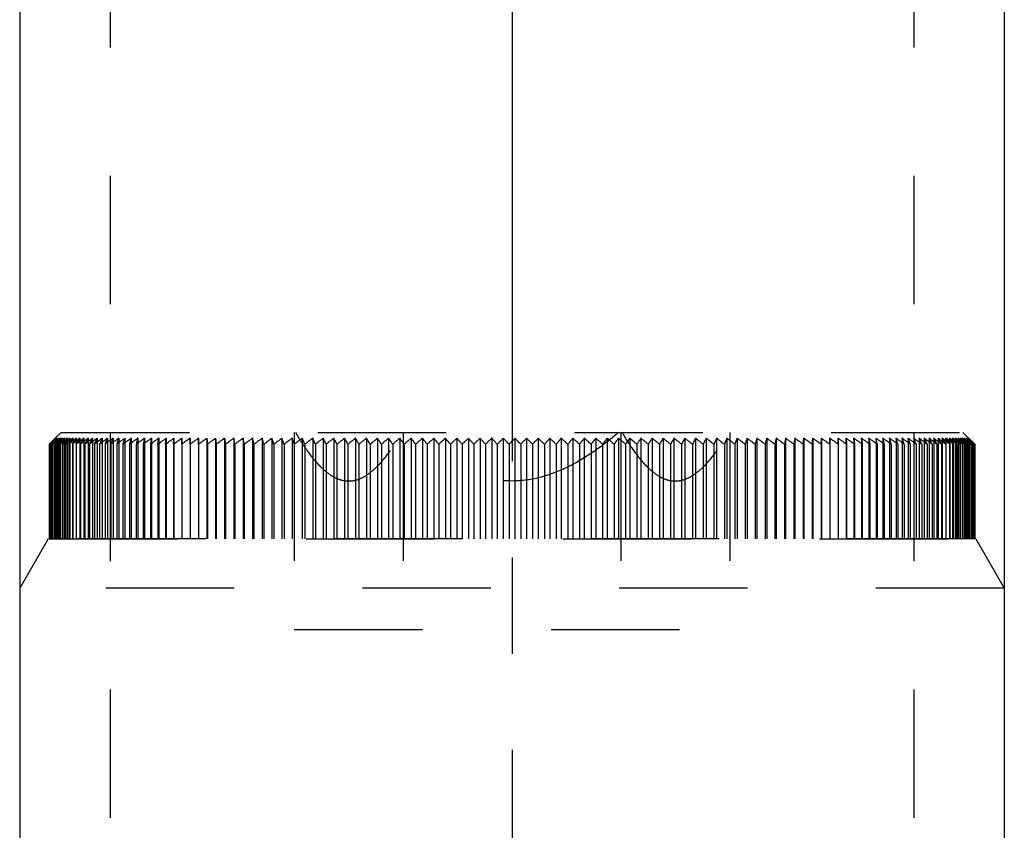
# Model space of a CAD drawing. Header units: millimetres. Extents: x 383 to 617, y 342 to 651.
# Tile 3 of 4: x 475 to 525, y 569 to 610. Entities that reach past the tile are written whole.
import ezdxf

# ---------------------------------------------------------------- set-up
doc = ezdxf.new("R2010")
doc.units = ezdxf.units.MM
doc.header["$LTSCALE"] = 65.185185
doc.linetypes.add('CENTER', pattern=[0.6, 0.375, -0.075, 0.075, -0.075])
doc.linetypes.add('HIDDEN', pattern=[0.2, 0.1, -0.1])
for name, color, linetype in [('ACHSEN_S', 7, 'CONTINUOUS'), ('FASEN', 7, 'CONTINUOUS'), ('FLAECHEN', 7, 'CONTINUOUS'), ('KONST.EL_MIT_GEO', 7, 'CONTINUOUS')]:
    doc.layers.add(name, color=color, linetype=linetype)

msp = doc.modelspace()

# ---------------------------------------------------------------- linework, layer by layer
at = {"layer": 'ACHSEN_S', "color": 2, "linetype": 'CENTER'}
msp.add_line((500, 651), (500, 349), dxfattribs=at)
at = {"layer": 'FASEN', "color": 8, "linetype": 'HIDDEN'}
for p, q in [((523.557, 583.5), (476.443, 583.5)), ((476.443, 583.5), (475, 581)), ((523.557, 583.5), (525, 581)), ((525, 581), (475, 581))]:
    msp.add_line(p, q, dxfattribs=at)
at = {"layer": 'FLAECHEN', "color": 8, "linetype": 'HIDDEN'}
for p, q in [((479.6, 628), (479.6, 515)), ((520.4, 628), (520.4, 515))]:
    msp.add_line(p, q, dxfattribs=at)
at = {"layer": 'FLAECHEN', "color": 7, "linetype": 'Continuous'}
for p, q in [((475, 627.5), (475, 493)), ((525, 627.5), (525, 493))]:
    msp.add_line(p, q, dxfattribs=at)
at = {"layer": 'KONST.EL_MIT_GEO', "color": 8, "linetype": 'HIDDEN'}
for p, q in [((479.6, 628), (479.6, 515)), ((520.4, 628), (520.4, 515)), ((476.703, 588.503), (476.636, 588.436)), ((476.636, 588.436), (476.703, 588.503)), ((476.708, 588.502), (476.657, 588.452)), ((476.664, 588.453), (476.713, 588.503)), ((476.713, 588.502), (476.664, 588.452)), ((476.728, 588.502), (476.675, 588.452)), ((476.691, 588.453), (476.738, 588.503)), ((476.738, 588.502), (476.691, 588.452)), ((476.736, 588.536), (476.703, 588.503)), ((476.703, 588.503), (476.736, 588.536)), ((476.809, 588.602), (476.708, 588.502)), ((476.763, 588.502), (476.709, 588.452)), ((476.809, 588.602), (476.713, 588.502)), ((476.713, 588.503), (476.809, 588.602)), ((476.832, 588.602), (476.728, 588.502)), ((476.778, 588.502), (476.732, 588.452)), ((476.769, 588.569), (476.736, 588.536)), ((476.832, 588.602), (476.738, 588.502)), ((476.738, 588.503), (476.832, 588.602)), ((476.813, 588.502), (476.758, 588.452)), ((476.869, 588.602), (476.763, 588.502)), ((476.769, 588.569), (476.802, 588.602)), ((476.869, 588.602), (476.778, 588.502)), ((476.778, 588.503), (476.869, 588.602)), ((476.789, 588.453), (476.833, 588.503)), ((476.833, 588.502), (476.789, 588.452)), ((477.1, 588.9), (476.802, 588.602)), ((476.802, 588.602), (476.802, 583.5)), ((476.809, 588.602), (476.809, 583.5)), ((476.922, 588.602), (476.813, 588.502)), ((476.832, 588.602), (476.832, 583.5)), ((476.922, 588.602), (476.833, 588.502)), ((476.833, 588.503), (476.922, 588.602)), ((476.86, 588.453), (476.904, 588.503)), ((476.903, 588.502), (476.86, 588.452)), ((476.869, 588.602), (476.869, 583.5)), ((476.989, 588.602), (476.878, 588.502)), ((476.989, 588.602), (476.903, 588.502)), ((476.904, 588.503), (476.989, 588.602)), ((476.922, 588.602), (476.922, 583.5)), ((476.947, 588.453), (476.989, 588.503)), ((476.989, 588.502), (476.947, 588.452)), ((477.072, 588.602), (476.958, 588.502)), ((476.989, 588.602), (476.989, 583.5)), ((476.989, 588.503), (477.072, 588.602)), ((477.03, 588.552), (476.989, 588.502)), ((477.072, 588.602), (477.03, 588.552)), ((477.089, 588.502), (477.048, 588.452)), ((477.049, 588.453), (477.089, 588.503)), ((477.169, 588.602), (477.053, 588.502)), ((477.072, 588.602), (477.072, 583.5)), ((477.163, 588.502), (477.076, 588.428)), ((477.169, 588.602), (477.089, 588.502)), ((477.089, 588.503), (477.169, 588.602)), ((477.1, 588.9), (522.9, 588.9)), ((477.281, 588.602), (477.163, 588.502)), ((477.203, 588.502), (477.164, 588.452)), ((477.169, 588.602), (477.169, 583.5)), ((477.281, 588.602), (477.203, 588.502)), ((477.204, 588.503), (477.281, 588.602)), ((477.281, 588.602), (477.281, 583.5)), ((477.407, 588.602), (477.288, 588.502)), ((477.333, 588.502), (477.295, 588.452)), ((477.407, 588.602), (477.333, 588.502)), ((477.333, 588.503), (477.407, 588.602)), ((477.407, 588.602), (477.407, 583.5)), ((477.548, 588.602), (477.427, 588.502)), ((477.477, 588.502), (477.441, 588.451)), ((477.548, 588.602), (477.477, 588.502)), ((477.477, 588.503), (477.548, 588.602)), ((477.548, 588.602), (477.548, 583.5)), ((477.704, 588.602), (477.581, 588.502)), ((477.636, 588.502), (477.601, 588.451)), ((477.704, 588.602), (477.636, 588.502)), ((477.636, 588.503), (477.704, 588.602)), ((477.704, 588.602), (477.704, 583.5)), ((477.874, 588.602), (477.75, 588.502)), ((477.809, 588.502), (477.776, 588.451)), ((477.874, 588.602), (477.809, 588.502)), ((477.81, 588.503), (477.874, 588.602)), ((477.874, 588.602), (477.874, 583.5)), ((478.059, 588.602), (477.933, 588.502)), ((477.997, 588.502), (477.965, 588.451)), ((478.059, 588.602), (477.997, 588.502)), ((477.997, 588.503), (478.059, 588.602)), ((478.059, 588.602), (478.059, 583.5)), ((478.258, 588.602), (478.14, 588.511)), ((478.199, 588.502), (478.169, 588.451)), ((478.258, 588.602), (478.199, 588.502)), ((478.199, 588.503), (478.258, 588.602)), ((478.258, 588.602), (478.258, 583.5)), ((478.415, 588.502), (478.386, 588.45)), ((478.47, 588.602), (478.415, 588.502)), ((478.415, 588.503), (478.47, 588.602)), ((478.47, 588.602), (478.47, 583.5)), ((478.697, 588.602), (478.697, 583.5)), ((478.937, 588.602), (478.937, 583.5)), ((479.192, 588.602), (479.192, 583.5)), ((479.459, 588.602), (479.459, 583.5)), ((479.74, 588.602), (479.74, 583.5)), ((480.034, 588.602), (480.034, 583.5)), ((480.341, 588.602), (480.292, 588.447)), ((480.341, 588.602), (480.341, 583.5)), ((480.66, 588.602), (480.617, 588.446)), ((480.66, 588.602), (480.66, 583.5)), ((480.993, 588.602), (480.954, 588.445)), ((480.993, 588.602), (480.993, 583.5)), ((481.337, 588.602), (481.304, 588.443)), ((481.337, 588.602), (481.337, 583.5)), ((481.693, 588.602), (481.665, 588.441)), ((481.693, 588.602), (481.693, 583.5)), ((482.02, 588.301), (482.062, 588.602)), ((482.062, 588.602), (482.039, 588.438)), ((482.062, 588.602), (482.062, 583.5)), ((482.411, 588.301), (482.442, 588.602)), ((482.442, 588.602), (482.424, 588.432)), ((482.442, 588.602), (482.442, 583.5)), ((482.813, 588.301), (482.833, 588.602)), ((482.833, 588.602), (482.821, 588.42)), ((482.833, 588.602), (482.833, 583.5)), ((483.226, 588.301), (483.235, 588.602)), ((483.235, 588.602), (483.229, 588.387)), ((483.235, 588.602), (483.235, 583.5)), ((483.649, 588.602), (483.649, 583.5)), ((483.649, 588.602), (483.65, 588.301)), ((483.65, 588.301), (483.649, 588.602)), ((484.073, 588.602), (484.073, 583.5)), ((484.073, 588.602), (484.085, 588.301)), ((484.085, 588.301), (484.073, 588.602)), ((484.507, 588.602), (484.507, 583.5)), ((484.507, 588.602), (484.53, 588.301)), ((484.53, 588.301), (484.507, 588.602)), ((484.951, 588.602), (484.951, 583.5)), ((484.951, 588.602), (484.984, 588.301)), ((484.984, 588.301), (484.951, 588.602)), ((485.405, 588.602), (485.405, 583.5)), ((485.405, 588.602), (485.449, 588.301)), ((485.449, 588.301), (485.405, 588.602)), ((485.868, 588.602), (485.868, 583.5)), ((486.341, 588.602), (486.341, 583.5)), ((486.822, 588.602), (486.822, 583.5)), ((487.312, 588.602), (487.312, 583.5)), ((487.81, 588.602), (487.81, 583.5)), ((488.316, 588.602), (488.316, 583.5)), ((488.829, 588.602), (488.829, 583.5)), ((488.944, 588.9), (488.944, 578.9)), ((489.35, 588.602), (489.35, 583.5)), ((489.878, 588.602), (489.878, 583.5)), ((490.412, 588.602), (490.412, 583.5)), ((490.952, 588.602), (490.952, 583.5)), ((491.499, 588.602), (491.499, 583.5)), ((492.05, 588.602), (492.05, 583.5)), ((492.607, 588.602), (492.607, 583.5)), ((493.169, 588.602), (493.169, 583.5)), ((493.735, 588.602), (493.735, 583.5)), ((494.305, 588.602), (494.305, 583.5)), ((494.472, 588.9), (494.472, 578.9)), ((494.879, 588.602), (494.879, 583.5)), ((495.456, 588.602), (495.456, 583.5)), ((496.036, 588.602), (496.036, 583.5)), ((496.619, 588.602), (496.619, 583.5)), ((497.204, 588.602), (497.204, 583.5)), ((497.79, 588.602), (497.79, 583.5)), ((498.379, 588.602), (498.379, 583.5)), ((498.968, 588.602), (498.968, 583.5)), ((499.557, 588.602), (499.557, 583.5)), ((500.148, 588.602), (500.148, 583.5)), ((500.738, 588.602), (500.738, 583.5)), ((501.327, 588.602), (501.327, 583.5)), ((501.916, 588.602), (501.916, 583.5)), ((502.503, 588.602), (502.503, 583.5)), ((503.089, 588.602), (503.089, 583.5)), ((503.673, 588.602), (503.673, 583.5)), ((504.254, 588.602), (504.254, 583.5)), ((504.833, 588.602), (504.833, 583.5)), ((505.408, 588.602), (505.408, 583.5)), ((505.528, 588.9), (505.528, 578.9)), ((505.98, 588.602), (505.98, 583.5)), ((506.549, 588.602), (506.549, 583.5)), ((507.112, 588.602), (507.112, 583.5)), ((507.672, 588.602), (507.672, 583.5)), ((508.226, 588.602), (508.226, 583.5)), ((508.775, 588.602), (508.775, 583.5)), ((509.319, 588.602), (509.319, 583.5)), ((509.856, 588.602), (509.856, 583.5)), ((510.387, 588.602), (510.387, 583.5)), ((510.911, 588.602), (510.911, 583.5)), ((511.056, 588.9), (511.056, 578.9)), ((511.428, 588.602), (511.428, 583.5)), ((511.938, 588.602), (511.938, 583.5)), ((512.44, 588.602), (512.44, 583.5)), ((512.934, 588.602), (512.934, 583.5)), ((513.42, 588.602), (513.42, 583.5)), ((513.897, 588.602), (513.897, 583.5)), ((514.365, 588.602), (514.365, 583.5)), ((514.784, 588.301), (514.823, 588.602)), ((514.823, 588.602), (514.784, 588.301)), ((514.823, 588.602), (514.823, 583.5)), ((515.244, 588.301), (515.272, 588.602)), ((515.272, 588.602), (515.244, 588.301)), ((515.272, 588.602), (515.272, 583.5)), ((515.694, 588.301), (515.712, 588.602)), ((515.712, 588.602), (515.694, 588.301)), ((515.712, 588.602), (515.712, 583.5)), ((516.134, 588.301), (516.141, 588.602)), ((516.141, 588.602), (516.134, 588.301)), ((516.141, 588.602), (516.141, 583.5)), ((516.559, 588.602), (516.559, 583.5)), ((516.563, 588.328), (516.559, 588.602)), ((516.559, 588.602), (516.563, 588.301)), ((516.967, 588.602), (516.967, 583.5)), ((516.977, 588.407), (516.967, 588.602)), ((516.967, 588.602), (516.982, 588.301)), ((517.364, 588.602), (517.364, 583.5)), ((517.379, 588.427), (517.364, 588.602)), ((517.364, 588.602), (517.39, 588.301)), ((517.75, 588.602), (517.75, 583.5)), ((517.77, 588.435), (517.75, 588.602)), ((517.75, 588.602), (517.786, 588.301)), ((518.124, 588.602), (518.124, 583.5)), ((518.149, 588.439), (518.124, 588.602)), ((518.124, 588.602), (518.171, 588.301)), ((518.486, 588.602), (518.486, 583.5)), ((518.517, 588.442), (518.486, 588.602)), ((518.837, 588.602), (518.837, 583.5)), ((519.175, 588.602), (519.175, 583.5)), ((519.501, 588.602), (519.501, 583.5)), ((519.814, 588.602), (519.814, 583.5)), ((520.115, 588.602), (520.115, 583.5)), ((520.676, 588.602), (520.676, 583.5)), ((520.937, 588.602), (520.937, 583.5)), ((521.184, 588.602), (521.184, 583.5)), ((521.418, 588.602), (521.418, 583.5)), ((521.472, 588.503), (521.418, 588.602)), ((521.418, 588.602), (521.472, 588.502)), ((521.472, 588.502), (521.525, 588.402)), ((521.638, 588.602), (521.638, 583.5)), ((521.695, 588.503), (521.638, 588.602)), ((521.638, 588.602), (521.695, 588.502)), ((521.695, 588.502), (521.752, 588.402)), ((521.844, 588.602), (521.844, 583.5)), ((521.904, 588.503), (521.844, 588.602)), ((521.844, 588.602), (521.904, 588.502)), ((521.968, 588.504), (521.844, 588.602)), ((521.904, 588.502), (521.964, 588.402)), ((522.035, 588.602), (522.035, 583.5)), ((522.098, 588.503), (522.035, 588.602)), ((522.035, 588.602), (522.098, 588.502)), ((522.16, 588.503), (522.035, 588.602)), ((522.098, 588.502), (522.162, 588.402)), ((522.213, 588.602), (522.213, 583.5)), ((522.279, 588.503), (522.213, 588.602)), ((522.213, 588.602), (522.279, 588.502)), ((522.336, 588.503), (522.213, 588.602)), ((522.313, 588.451), (522.279, 588.503)), ((522.279, 588.502), (522.346, 588.402)), ((522.375, 588.602), (522.375, 583.5)), ((522.445, 588.503), (522.375, 588.602)), ((522.375, 588.602), (522.445, 588.502)), ((522.497, 588.503), (522.375, 588.602)), ((522.481, 588.451), (522.445, 588.503)), ((522.445, 588.502), (522.515, 588.402)), ((522.524, 588.602), (522.524, 583.5)), ((522.597, 588.503), (522.524, 588.602)), ((522.524, 588.602), (522.597, 588.502)), ((522.644, 588.503), (522.524, 588.602)), ((522.634, 588.451), (522.597, 588.503)), ((522.658, 588.602), (522.658, 583.5)), ((522.734, 588.503), (522.658, 588.602)), ((522.658, 588.602), (522.734, 588.502)), ((522.776, 588.503), (522.658, 588.602)), ((522.772, 588.452), (522.734, 588.503)), ((522.777, 588.602), (522.777, 583.5)), ((522.856, 588.503), (522.777, 588.602)), ((522.777, 588.602), (522.856, 588.502)), ((522.893, 588.503), (522.777, 588.602)), ((522.895, 588.453), (522.856, 588.503)), ((522.856, 588.502), (522.895, 588.452)), ((522.882, 588.602), (522.882, 583.5)), ((522.963, 588.503), (522.882, 588.602)), ((522.882, 588.602), (522.963, 588.502)), ((522.996, 588.503), (522.882, 588.602)), ((522.9, 588.9), (523.499, 588.301)), ((523.004, 588.453), (522.963, 588.503)), ((522.963, 588.502), (523.004, 588.452)), ((522.971, 588.602), (522.971, 583.5)), ((523.056, 588.503), (522.971, 588.602)), ((522.971, 588.602), (523.056, 588.502)), ((523.083, 588.503), (522.971, 588.602)), ((523.046, 588.602), (523.046, 583.5)), ((523.133, 588.503), (523.046, 588.602)), ((523.046, 588.602), (523.134, 588.502)), ((523.156, 588.503), (523.046, 588.602)), ((523.098, 588.453), (523.056, 588.503)), ((523.056, 588.502), (523.098, 588.452)), ((523.106, 588.602), (523.106, 583.5)), ((523.196, 588.503), (523.106, 588.602)), ((523.106, 588.602), (523.196, 588.502)), ((523.214, 588.503), (523.106, 588.602)), ((523.177, 588.453), (523.133, 588.503)), ((523.134, 588.502), (523.177, 588.452)), ((523.151, 588.602), (523.151, 583.5)), ((523.244, 588.503), (523.151, 588.602)), ((523.151, 588.602), (523.244, 588.502)), ((523.256, 588.503), (523.151, 588.602)), ((523.211, 588.453), (523.156, 588.503)), ((523.181, 588.602), (523.181, 583.5)), ((523.277, 588.503), (523.181, 588.602)), ((523.181, 588.602), (523.277, 588.502)), ((523.284, 588.503), (523.181, 588.602)), ((523.196, 588.602), (523.196, 583.5)), ((523.294, 588.503), (523.196, 588.602)), ((523.196, 588.602), (523.294, 588.502)), ((523.241, 588.453), (523.196, 588.503)), ((523.196, 588.502), (523.241, 588.452)), ((523.268, 588.453), (523.214, 588.503)), ((523.29, 588.453), (523.244, 588.503)), ((523.309, 588.453), (523.256, 588.503)), ((523.324, 588.453), (523.277, 588.503)), ((523.277, 588.502), (523.325, 588.452)), ((523.336, 588.453), (523.284, 588.503)), ((523.343, 588.453), (523.294, 588.503)), ((523.294, 588.502), (523.343, 588.452)), ((476.503, 588.301), (476.603, 588.402)), ((476.511, 588.308), (476.503, 588.301)), ((476.51, 588.308), (476.503, 588.301)), ((476.503, 588.301), (476.503, 583.5)), ((476.526, 588.324), (476.51, 588.308)), ((476.525, 588.323), (476.511, 588.308)), ((476.518, 588.301), (476.62, 588.407)), ((476.533, 588.316), (476.518, 588.301)), ((476.534, 588.316), (476.518, 588.301)), ((476.518, 588.301), (476.518, 583.5)), ((476.536, 588.335), (476.525, 588.323)), ((476.554, 588.352), (476.526, 588.324)), ((476.555, 588.339), (476.533, 588.316)), ((476.557, 588.339), (476.534, 588.316)), ((476.549, 588.301), (476.644, 588.402)), ((476.57, 588.324), (476.549, 588.301)), ((476.572, 588.324), (476.549, 588.301)), ((476.549, 588.301), (476.549, 583.5)), ((476.605, 588.402), (476.554, 588.352)), ((476.567, 588.352), (476.555, 588.339)), ((476.571, 588.352), (476.557, 588.339)), ((476.616, 588.402), (476.567, 588.352)), ((476.596, 588.352), (476.57, 588.324)), ((476.623, 588.402), (476.571, 588.352)), ((476.602, 588.352), (476.572, 588.324)), ((476.594, 588.301), (476.686, 588.402)), ((476.621, 588.331), (476.594, 588.301)), ((476.627, 588.331), (476.594, 588.301)), ((476.594, 588.301), (476.594, 583.5)), ((476.634, 588.392), (476.596, 588.352)), ((476.645, 588.392), (476.602, 588.352)), ((476.616, 588.415), (476.603, 588.402)), ((476.603, 588.402), (476.616, 588.415)), ((476.618, 588.415), (476.605, 588.402)), ((476.664, 588.452), (476.616, 588.402)), ((476.636, 588.436), (476.616, 588.415)), ((476.616, 588.415), (476.636, 588.436)), ((476.657, 588.452), (476.618, 588.415)), ((476.62, 588.407), (476.664, 588.453)), ((476.64, 588.352), (476.621, 588.331)), ((476.675, 588.452), (476.623, 588.402)), ((476.649, 588.352), (476.627, 588.331)), ((476.643, 588.402), (476.634, 588.392)), ((476.686, 588.402), (476.64, 588.352)), ((476.691, 588.452), (476.643, 588.402)), ((476.644, 588.402), (476.691, 588.453)), ((476.709, 588.452), (476.645, 588.392)), ((476.704, 588.402), (476.649, 588.352)), ((476.655, 588.301), (476.744, 588.402)), ((476.696, 588.339), (476.655, 588.301)), ((476.688, 588.338), (476.655, 588.301)), ((476.655, 588.301), (476.655, 583.5)), ((476.697, 588.414), (476.686, 588.402)), ((476.686, 588.402), (476.697, 588.414)), ((476.728, 588.384), (476.688, 588.338)), ((476.711, 588.352), (476.696, 588.339)), ((476.732, 588.452), (476.697, 588.414)), ((476.758, 588.452), (476.704, 588.402)), ((476.744, 588.402), (476.728, 588.384)), ((476.731, 588.301), (476.817, 588.402)), ((476.769, 588.346), (476.731, 588.301)), ((476.781, 588.346), (476.731, 588.301)), ((476.731, 588.301), (476.731, 583.5)), ((476.744, 588.402), (476.789, 588.453)), ((476.789, 588.452), (476.744, 588.402)), ((476.817, 588.402), (476.769, 588.346)), ((476.841, 588.399), (476.781, 588.346)), ((476.817, 588.402), (476.86, 588.453)), ((476.86, 588.452), (476.817, 588.402)), ((476.822, 588.301), (476.905, 588.402)), ((476.863, 588.352), (476.822, 588.301)), ((476.88, 588.352), (476.822, 588.301)), ((476.822, 588.301), (476.822, 583.5)), ((476.905, 588.402), (476.863, 588.352)), ((476.938, 588.402), (476.88, 588.352)), ((476.905, 588.402), (476.947, 588.453)), ((476.947, 588.452), (476.905, 588.402)), ((476.928, 588.301), (477.008, 588.402)), ((476.968, 588.352), (476.928, 588.301)), ((476.987, 588.352), (476.928, 588.301)), ((476.928, 588.301), (476.928, 583.5)), ((477.008, 588.402), (476.968, 588.352)), ((477.076, 588.428), (476.987, 588.352)), ((477.008, 588.402), (477.049, 588.453)), ((477.048, 588.452), (477.008, 588.402)), ((477.048, 588.301), (477.126, 588.402)), ((477.087, 588.352), (477.048, 588.301)), ((477.108, 588.352), (477.048, 588.301)), ((477.048, 588.301), (477.048, 583.5)), ((477.126, 588.402), (477.087, 588.352)), ((477.164, 588.452), (477.126, 588.402)), ((477.184, 588.301), (477.259, 588.402)), ((477.221, 588.352), (477.184, 588.301)), ((477.245, 588.352), (477.184, 588.301)), ((477.184, 588.301), (477.184, 583.5)), ((477.259, 588.402), (477.221, 588.352)), ((477.295, 588.452), (477.259, 588.402)), ((477.334, 588.301), (477.406, 588.402)), ((477.389, 588.379), (477.334, 588.301)), ((477.396, 588.352), (477.334, 588.301)), ((477.334, 588.301), (477.334, 583.5)), ((477.406, 588.402), (477.389, 588.379)), ((477.441, 588.451), (477.406, 588.402)), ((477.499, 588.301), (477.568, 588.402)), ((477.556, 588.384), (477.499, 588.301)), ((477.562, 588.352), (477.499, 588.301)), ((477.499, 588.301), (477.499, 583.5)), ((477.568, 588.402), (477.556, 588.384)), ((477.601, 588.451), (477.568, 588.402)), ((477.744, 588.402), (477.679, 588.301)), ((477.679, 588.301), (477.745, 588.402)), ((477.798, 588.396), (477.679, 588.301)), ((477.679, 588.301), (477.679, 583.5)), ((477.776, 588.451), (477.744, 588.402)), ((477.935, 588.402), (477.873, 588.301)), ((477.873, 588.301), (477.935, 588.402)), ((478.002, 588.402), (477.873, 588.301)), ((477.965, 588.451), (477.935, 588.402)), ((478.14, 588.402), (478.082, 588.301)), ((478.082, 588.301), (478.141, 588.402)), ((478.212, 588.402), (478.082, 588.301)), ((478.082, 588.301), (478.082, 583.5)), ((478.169, 588.451), (478.14, 588.402)), ((478.36, 588.402), (478.304, 588.301)), ((478.304, 588.301), (478.36, 588.402)), ((478.436, 588.402), (478.304, 588.301)), ((478.304, 588.301), (478.304, 583.5)), ((478.386, 588.45), (478.36, 588.402)), ((478.593, 588.402), (478.541, 588.301)), ((478.541, 588.301), (478.593, 588.402)), ((478.673, 588.402), (478.541, 588.301)), ((478.541, 588.301), (478.541, 583.5)), ((478.618, 588.45), (478.593, 588.402)), ((478.96, 588.428), (478.791, 588.301)), ((478.84, 588.402), (478.791, 588.301)), ((478.791, 588.301), (478.84, 588.402)), ((478.791, 588.301), (478.791, 583.5)), ((478.863, 588.45), (478.84, 588.402)), ((479.234, 588.434), (479.056, 588.301)), ((479.056, 588.301), (479.056, 583.5)), ((479.333, 588.301), (479.333, 583.5)), ((479.625, 588.301), (479.625, 583.5)), ((479.98, 588.448), (479.929, 588.301)), ((479.929, 588.301), (479.929, 583.5)), ((480.292, 588.447), (480.246, 588.301)), ((480.246, 588.301), (480.246, 583.5)), ((480.617, 588.446), (480.576, 588.301)), ((480.576, 588.301), (480.576, 583.5)), ((480.954, 588.445), (480.919, 588.301)), ((480.919, 588.301), (480.919, 583.5)), ((481.304, 588.443), (481.274, 588.301)), ((481.274, 588.301), (481.274, 583.5)), ((481.665, 588.441), (481.641, 588.301)), ((481.641, 588.301), (481.641, 583.5)), ((482.039, 588.438), (482.02, 588.301)), ((482.02, 588.301), (482.02, 583.5)), ((482.424, 588.432), (482.411, 588.301)), ((482.411, 588.301), (482.411, 583.5)), ((482.821, 588.42), (482.813, 588.301)), ((482.813, 588.301), (482.813, 583.5)), ((483.229, 588.387), (483.226, 588.301)), ((483.226, 588.301), (483.226, 583.5)), ((484.085, 588.301), (484.085, 583.5)), ((484.53, 588.301), (484.53, 583.5)), ((484.984, 588.301), (484.984, 583.5)), ((485.449, 588.301), (485.449, 583.5)), ((485.923, 588.301), (485.923, 583.5)), ((486.406, 588.301), (486.406, 583.5)), ((486.898, 588.301), (486.898, 583.5)), ((487.399, 588.301), (487.399, 583.5)), ((487.907, 588.301), (487.907, 583.5)), ((488.424, 588.301), (488.424, 583.5)), ((489.478, 588.301), (489.478, 583.5)), ((490.016, 588.301), (490.016, 583.5)), ((490.561, 588.301), (490.561, 583.5)), ((491.111, 588.301), (491.111, 583.5)), ((491.667, 588.301), (491.667, 583.5)), ((492.229, 588.301), (492.229, 583.5)), ((492.795, 588.301), (492.795, 583.5)), ((493.367, 588.301), (493.367, 583.5)), ((493.942, 588.301), (493.942, 583.5)), ((494.522, 588.301), (494.522, 583.5)), ((495.105, 588.301), (495.105, 583.5)), ((495.691, 588.301), (495.691, 583.5)), ((496.28, 588.301), (496.28, 583.5)), ((496.871, 588.301), (496.871, 583.5)), ((497.464, 588.301), (497.464, 583.5)), ((498.059, 588.301), (498.059, 583.5)), ((498.656, 588.301), (498.656, 583.5)), ((499.253, 588.301), (499.253, 583.5)), ((499.851, 588.301), (499.851, 583.5)), ((500.448, 588.301), (500.448, 583.5)), ((501.046, 588.301), (501.046, 583.5)), ((501.643, 588.301), (501.643, 583.5)), ((502.238, 588.301), (502.238, 583.5)), ((502.832, 588.301), (502.832, 583.5)), ((503.425, 588.301), (503.425, 583.5)), ((504.015, 588.301), (504.015, 583.5)), ((504.603, 588.301), (504.603, 583.5)), ((505.187, 588.301), (505.187, 583.5)), ((505.769, 588.301), (505.769, 583.5)), ((506.346, 588.301), (506.346, 583.5)), ((506.92, 588.301), (506.92, 583.5)), ((507.489, 588.301), (507.489, 583.5)), ((508.053, 588.301), (508.053, 583.5)), ((508.612, 588.301), (508.612, 583.5)), ((509.165, 588.301), (509.165, 583.5)), ((509.712, 588.301), (509.712, 583.5)), ((510.253, 588.301), (510.253, 583.5)), ((510.788, 588.301), (510.788, 583.5)), ((511.315, 588.301), (511.315, 583.5)), ((511.836, 588.301), (511.836, 583.5)), ((512.348, 588.301), (512.348, 583.5)), ((512.853, 588.301), (512.853, 583.5)), ((513.349, 588.301), (513.349, 583.5)), ((513.836, 588.301), (513.836, 583.5)), ((514.315, 588.301), (514.315, 583.5)), ((514.784, 588.301), (514.784, 583.5)), ((515.244, 588.301), (515.244, 583.5)), ((515.694, 588.301), (515.694, 583.5)), ((516.134, 588.301), (516.134, 583.5)), ((516.563, 588.301), (516.563, 588.328)), ((516.563, 588.301), (516.563, 583.5)), ((516.982, 588.301), (516.977, 588.407)), ((516.982, 588.301), (516.982, 583.5)), ((517.39, 588.301), (517.379, 588.427)), ((517.39, 588.301), (517.39, 583.5)), ((517.786, 588.301), (517.77, 588.435)), ((517.786, 588.301), (517.786, 583.5)), ((518.171, 588.301), (518.149, 588.439)), ((518.171, 588.301), (518.171, 583.5)), ((518.544, 588.301), (518.517, 588.442)), ((518.544, 588.301), (518.544, 583.5)), ((518.905, 588.301), (518.873, 588.444)), ((518.905, 588.301), (518.905, 583.5)), ((519.254, 588.301), (519.216, 588.446)), ((519.254, 588.301), (519.254, 583.5)), ((519.59, 588.301), (519.547, 588.447)), ((519.59, 588.301), (519.59, 583.5)), ((519.914, 588.301), (519.866, 588.447)), ((519.914, 588.301), (519.914, 583.5)), ((520.225, 588.301), (520.171, 588.448)), ((520.225, 588.301), (520.225, 583.5)), ((520.523, 588.301), (520.464, 588.449)), ((520.523, 588.301), (520.523, 583.5)), ((520.807, 588.301), (520.743, 588.449)), ((520.807, 588.301), (520.807, 583.5)), ((521.078, 588.301), (520.905, 588.431)), ((521.078, 588.301), (521.009, 588.45)), ((521.078, 588.301), (521.078, 583.5)), ((521.336, 588.301), (521.172, 588.425)), ((521.285, 588.402), (521.261, 588.45)), ((521.336, 588.301), (521.285, 588.402)), ((521.285, 588.402), (521.336, 588.301)), ((521.336, 588.301), (521.336, 583.5)), ((521.579, 588.301), (521.426, 588.418)), ((521.525, 588.402), (521.5, 588.45)), ((521.579, 588.301), (521.525, 588.402)), ((521.525, 588.402), (521.579, 588.301)), ((521.579, 588.301), (521.579, 583.5)), ((521.809, 588.301), (521.665, 588.412)), ((521.752, 588.402), (521.724, 588.45)), ((521.809, 588.301), (521.752, 588.402)), ((521.752, 588.402), (521.809, 588.301)), ((521.809, 588.301), (521.809, 583.5)), ((522.024, 588.301), (521.891, 588.405)), ((521.964, 588.402), (521.935, 588.451)), ((522.024, 588.301), (521.964, 588.402)), ((521.964, 588.402), (522.024, 588.301)), ((522.024, 588.301), (522.024, 583.5)), ((522.226, 588.301), (522.098, 588.402)), ((522.162, 588.402), (522.131, 588.451)), ((522.226, 588.301), (522.162, 588.402)), ((522.162, 588.402), (522.226, 588.301)), ((522.226, 588.301), (522.226, 583.5)), ((522.413, 588.301), (522.286, 588.402)), ((522.346, 588.402), (522.313, 588.451)), ((522.413, 588.301), (522.346, 588.402)), ((522.346, 588.402), (522.413, 588.301)), ((522.413, 588.301), (522.413, 583.5)), ((522.585, 588.301), (522.46, 588.402)), ((522.515, 588.402), (522.481, 588.451)), ((522.585, 588.301), (522.515, 588.402)), ((522.515, 588.402), (522.529, 588.382)), ((522.529, 588.382), (522.585, 588.301)), ((522.585, 588.301), (522.585, 583.5)), ((522.743, 588.301), (522.62, 588.402)), ((522.669, 588.402), (522.634, 588.451)), ((522.743, 588.301), (522.669, 588.402)), ((522.67, 588.402), (522.689, 588.376)), ((522.689, 588.376), (522.743, 588.301)), ((522.743, 588.301), (522.743, 583.5)), ((522.886, 588.301), (522.765, 588.402)), ((522.809, 588.402), (522.772, 588.452)), ((522.886, 588.301), (522.809, 588.402)), ((522.81, 588.402), (522.848, 588.352)), ((522.848, 588.352), (522.886, 588.301)), ((522.886, 588.301), (522.886, 583.5)), ((522.935, 588.402), (522.895, 588.453)), ((522.895, 588.452), (522.935, 588.402)), ((523.014, 588.301), (522.895, 588.402)), ((523.014, 588.301), (522.935, 588.402)), ((522.935, 588.402), (522.974, 588.352)), ((522.974, 588.352), (523.014, 588.301)), ((523.01, 588.402), (522.989, 588.42)), ((523.045, 588.402), (523.004, 588.453)), ((523.004, 588.452), (523.086, 588.352)), ((523.127, 588.301), (523.01, 588.402)), ((523.014, 588.301), (523.014, 583.5)), ((523.127, 588.301), (523.045, 588.402)), ((523.086, 588.352), (523.127, 588.301)), ((523.141, 588.402), (523.098, 588.453)), ((523.098, 588.452), (523.138, 588.405)), ((523.226, 588.301), (523.11, 588.402)), ((523.127, 588.301), (523.127, 583.5)), ((523.138, 588.405), (523.185, 588.349)), ((523.226, 588.301), (523.141, 588.402)), ((523.221, 588.402), (523.177, 588.453)), ((523.177, 588.452), (523.231, 588.391)), ((523.185, 588.349), (523.226, 588.301)), ((523.309, 588.301), (523.196, 588.402)), ((523.241, 588.425), (523.211, 588.453)), ((523.265, 588.351), (523.221, 588.402)), ((523.226, 588.301), (523.226, 583.5)), ((523.231, 588.391), (523.273, 588.342)), ((523.287, 588.402), (523.241, 588.453)), ((523.241, 588.452), (523.332, 588.352)), ((523.266, 588.402), (523.241, 588.425)), ((523.309, 588.301), (523.265, 588.351)), ((523.377, 588.301), (523.266, 588.402)), ((523.322, 588.402), (523.268, 588.453)), ((523.273, 588.342), (523.309, 588.301)), ((523.332, 588.351), (523.287, 588.402)), ((523.337, 588.402), (523.29, 588.453)), ((523.341, 588.422), (523.309, 588.453)), ((523.309, 588.301), (523.309, 583.5)), ((523.43, 588.301), (523.322, 588.402)), ((523.372, 588.402), (523.324, 588.453)), ((523.325, 588.452), (523.372, 588.402)), ((523.332, 588.352), (523.347, 588.335)), ((523.377, 588.301), (523.332, 588.351)), ((523.387, 588.402), (523.336, 588.453)), ((523.384, 588.351), (523.337, 588.402)), ((523.337, 588.402), (523.384, 588.352)), ((523.362, 588.402), (523.341, 588.422)), ((523.392, 588.402), (523.343, 588.453)), ((523.343, 588.452), (523.393, 588.402)), ((523.347, 588.335), (523.377, 588.301)), ((523.468, 588.301), (523.362, 588.402)), ((523.42, 588.351), (523.372, 588.402)), ((523.372, 588.402), (523.425, 588.346)), ((523.377, 588.301), (523.377, 583.5)), ((523.384, 588.352), (523.406, 588.327)), ((523.43, 588.301), (523.384, 588.351)), ((523.491, 588.301), (523.387, 588.402)), ((523.491, 588.301), (523.392, 588.402)), ((523.393, 588.402), (523.403, 588.392)), ((523.403, 588.392), (523.442, 588.352)), ((523.406, 588.327), (523.43, 588.301)), ((523.468, 588.301), (523.42, 588.351)), ((523.425, 588.346), (523.451, 588.32)), ((523.43, 588.301), (523.43, 583.5)), ((523.442, 588.352), (523.462, 588.331)), ((523.451, 588.32), (523.468, 588.301)), ((523.462, 588.331), (523.48, 588.312)), ((523.468, 588.301), (523.468, 583.5)), ((523.48, 588.312), (523.491, 588.301)), ((523.491, 588.301), (523.491, 583.5)), ((523.499, 588.3), (523.499, 583.5)), ((476.503, 583.5), (523.499, 583.5)), ((488.944, 578.9), (511.056, 578.9))]:
    msp.add_line(p, q, dxfattribs=at)
at = {"layer": 'KONST.EL_MIT_GEO', "color": 7, "linetype": 'Continuous'}
for p, q in [((475, 627.5), (475, 493)), ((525, 627.5), (525, 493))]:
    msp.add_line(p, q, dxfattribs=at)
at = {"layer": 'KONST.EL_MIT_GEO', "color": 8, "linetype": 'HIDDEN'}
for centre, radius, start, end in [((524.543, 539.673), 68.356, 134.29152, 134.65139), ((524.728, 538.428), 69.364, 133.66941, 134.0287), ((524.819, 537.235), 70.269, 133.02894, 133.3878), ((524.945, 536.05), 71.189, 132.42151, 132.7798), ((525.102, 534.878), 72.119, 131.84591, 132.20351), ((498.028, 569.018), 28.831, 137.4815, 137.7199), ((525.02, 534.873), 72.068, 131.9131, 132.0921), ((525.287, 533.721), 73.053, 131.30096, 131.65777), ((525.499, 532.583), 73.986, 130.78556, 131.14151), ((524.87, 534.095), 72.496, 131.36763, 131.49156), ((525.734, 531.466), 74.915, 130.29866, 130.65369), ((525.057, 532.991), 73.388, 130.85204, 130.97157), ((525.99, 530.373), 75.835, 129.83926, 130.19333), ((525.901, 530.374), 75.777, 129.90579, 130.08302), ((500.061, 570.815), 28.902, 142.2668, 142.5182), ((526.265, 529.307), 76.741, 129.40643, 129.7595), ((526.175, 529.309), 76.682, 129.47276, 129.64951), ((500.443, 571.317), 28.799, 143.3638, 143.6125), ((526.558, 528.271), 77.631, 128.99928, 129.35134), ((526.467, 528.275), 77.57, 129.06542, 129.24166), ((500.893, 571.807), 28.758, 144.5112, 144.7568), ((526.867, 527.268), 78.499, 128.61697, 128.96803), ((526.774, 527.273), 78.438, 128.68292, 128.85866), ((501.422, 572.283), 28.79, 145.7104, 145.9522), ((527.19, 526.299), 79.344, 128.25873, 128.60879), ((502.04, 572.744), 28.904, 146.9627, 147.2), ((526.784, 526.7), 78.778, 128.32415, 128.44929), ((527.526, 525.369), 80.161, 127.92384, 128.27291), ((502.761, 573.189), 29.116, 148.2689, 148.5012), ((527.048, 525.865), 79.476, 127.97933, 128.10626), ((527.873, 524.478), 80.948, 127.61162, 127.95972), ((503.601, 573.617), 29.442, 149.6302, 149.8566), ((527.16, 525.284), 79.874, 127.55926, 127.79377), ((528.231, 523.63), 81.701, 127.32143, 127.6686), ((504.581, 574.027), 29.903, 151.047, 151.2668), ((527.517, 524.444), 80.62, 127.26922, 127.50309), ((528.598, 522.826), 82.418, 127.0527, 127.39897), ((515.364, 569.419), 41.381, 152.383, 152.6949), ((536.06, 558.633), 64.72, 152.41563, 152.5672), ((527.884, 523.649), 81.331, 127.00062, 127.23388), ((528.974, 522.068), 83.096, 126.80488, 127.1503), ((517.094, 569.923), 42.483, 153.9172, 154.2169), ((538.62, 559.426), 66.432, 153.94854, 154.09454), ((528.156, 523.038), 81.83, 126.75275, 126.95567), ((529.357, 521.36), 83.733, 126.57748, 126.92209), ((543.073, 559.595), 70.159, 155.57867, 155.84865), ((541.681, 560.173), 68.652, 155.53762, 155.67742), ((528.518, 522.364), 82.427, 126.52544, 126.72075), ((529.746, 520.701), 84.327, 126.37005, 126.71391), ((529.608, 520.763), 84.196, 126.31964, 126.66381), ((546.847, 560.304), 73.088, 157.22109, 157.47705), ((545.368, 560.872), 71.505, 157.18216, 157.31509), ((530.141, 520.095), 84.875, 126.18217, 126.52533), ((530.003, 520.157), 84.744, 126.13186, 126.47534), ((551.435, 560.962), 76.838, 158.91756, 159.15817), ((549.852, 561.521), 75.16, 158.88096, 159.00635), ((530.54, 519.543), 85.377, 126.01348, 126.356), ((530.402, 519.605), 85.245, 125.96327, 126.3061), ((557.084, 561.569), 81.655, 160.66638, 160.8903), ((555.373, 562.119), 79.858, 160.63231, 160.74948), ((530.944, 519.045), 85.829, 125.86365, 126.20559), ((530.806, 519.108), 85.697, 125.81352, 126.15577), ((564.15, 562.121), 87.893, 162.46528, 162.67117), ((531.351, 518.604), 86.23, 125.73237, 126.0738), ((531.213, 518.668), 86.098, 125.68232, 126.02406), ((573.17, 562.619), 96.089, 164.31144, 164.49799), ((531.761, 518.221), 86.58, 125.6194, 125.96038), ((531.623, 518.284), 86.448, 125.56941, 125.9107), ((584.993, 563.06), 107.091, 166.20145, 166.3674), ((532.035, 517.96), 86.744, 125.47457, 125.81548), ((532.173, 517.896), 86.877, 125.52451, 125.86511), ((601.047, 563.443), 122.325, 168.13128, 168.27547), ((532.588, 517.63), 87.12, 125.44751, 125.7878), ((532.449, 517.694), 86.987, 125.39763, 125.73822), ((623.93, 563.768), 144.389, 170.09638, 170.21774), ((533.003, 517.424), 87.308, 125.38827, 125.72831), ((532.864, 517.489), 87.175, 125.33841, 125.67877), ((533.42, 517.279), 87.441, 125.34665, 125.68653), ((533.281, 517.344), 87.308, 125.29682, 125.63701), ((533.837, 517.195), 87.518, 125.32259, 125.66237), ((533.698, 517.26), 87.385, 125.27278, 125.61286), ((534.254, 517.172), 87.539, 125.31603, 125.65578), ((534.115, 517.237), 87.406, 125.26622, 125.60628), ((534.671, 517.21), 87.504, 125.32696, 125.66676), ((534.532, 517.275), 87.371, 125.27715, 125.61725), ((535.088, 517.31), 87.413, 125.35541, 125.69532), ((534.949, 517.374), 87.28, 125.30557, 125.64579), ((535.504, 517.47), 87.266, 125.40142, 125.74152), ((535.366, 517.534), 87.133, 125.35156, 125.69197), ((535.92, 517.691), 87.064, 125.4651, 125.80545), ((535.781, 517.755), 86.932, 125.4152, 125.75586), ((536.335, 517.971), 86.808, 125.54655, 125.88724), ((536.197, 518.035), 86.675, 125.4966, 125.8376), ((350.12, 563.693), 138.014, 10.27076, 10.39792), ((350.491, 563.715), 137.646, 10.28929, 10.41657), ((536.749, 518.311), 86.498, 125.64594, 125.98703), ((536.611, 518.375), 86.365, 125.59593, 125.93733), ((371.066, 563.353), 118.007, 12.20493, 12.35466), ((371.381, 563.376), 117.695, 12.22675, 12.37661), ((537.163, 518.709), 86.135, 125.76347, 126.10502), ((537.024, 518.772), 86.003, 125.71339, 126.05525), ((386.02, 562.955), 104.013, 14.10374, 14.27495), ((386.295, 562.978), 103.741, 14.12868, 14.30004), ((537.575, 519.164), 85.72, 125.89936, 126.24144), ((537.437, 519.227), 85.588, 125.84921, 126.1916), ((397.199, 562.499), 93.817, 15.96284, 16.15434), ((397.445, 562.523), 93.575, 15.99074, 16.18241), ((537.987, 519.676), 85.256, 126.05388, 126.39655), ((537.849, 519.738), 85.124, 126.00364, 126.34662), ((405.847, 561.988), 86.175, 17.77847, 17.98899), ((406.071, 562.012), 85.955, 17.80913, 18.01984), ((538.398, 520.242), 84.743, 126.22733, 126.57066), ((538.26, 520.304), 84.611, 126.177, 126.52064), ((412.72, 561.422), 80.334, 19.54739, 19.77562), ((412.926, 561.447), 80.131, 19.58063, 19.80906), ((538.809, 520.861), 84.183, 126.42006, 126.7641), ((538.672, 520.923), 84.052, 126.36962, 126.71397), ((418.298, 560.803), 75.812, 21.26696, 21.51154), ((418.491, 560.828), 75.623, 21.30258, 21.54738), ((539.219, 521.532), 83.578, 126.63244, 126.97725), ((539.082, 521.593), 83.447, 126.58189, 126.92701), ((422.906, 560.131), 72.286, 22.93504, 23.19464), ((423.088, 560.157), 72.109, 22.97285, 23.23268), ((539.63, 522.253), 82.93, 126.8649, 127.21053), ((539.494, 522.313), 82.8, 126.81423, 127.16017), ((426.769, 559.41), 69.533, 24.55006, 24.82333), ((426.942, 559.437), 69.365, 24.58986, 24.86338), ((540.042, 523.022), 82.242, 127.11791, 127.4644), ((539.905, 523.082), 82.113, 127.06711, 127.41391), ((430.048, 558.641), 67.391, 26.11089, 26.39655), ((430.213, 558.668), 67.231, 26.15249, 26.43841), ((540.454, 523.838), 81.516, 127.39195, 127.73935), ((540.318, 523.896), 81.387, 127.34102, 127.68873), ((432.861, 557.826), 65.741, 27.61687, 27.91367), ((433.019, 557.854), 65.587, 27.6601, 27.95716), ((540.868, 524.697), 80.754, 127.68759, 128.03593), ((540.733, 524.755), 80.625, 127.63652, 127.98518), ((435.297, 556.967), 64.493, 29.06774, 29.37448), ((435.451, 556.996), 64.345, 29.11242, 29.41943), ((541.284, 525.598), 79.959, 128.00542, 128.35473), ((541.149, 525.655), 79.831, 127.95421, 128.30384), ((437.426, 556.066), 63.58, 30.46359, 30.77914), ((437.575, 556.095), 63.437, 30.50955, 30.82539), ((541.704, 526.538), 79.135, 128.34609, 128.69639), ((541.569, 526.594), 79.007, 128.29473, 128.64535), ((439.3, 555.126), 62.947, 31.80482, 32.12812), ((439.446, 555.156), 62.808, 31.85191, 32.1755), ((542.127, 527.515), 78.284, 128.71027, 129.06158), ((541.992, 527.571), 78.157, 128.65876, 129.01039), ((440.961, 554.148), 62.552, 33.09208, 33.42215), ((441.104, 554.179), 62.415, 33.14015, 33.47052), ((542.554, 528.527), 77.41, 129.09871, 129.45103), ((542.42, 528.582), 77.283, 129.04706, 129.3997), ((442.444, 553.137), 62.358, 34.32624, 34.66217), ((442.585, 553.169), 62.225, 34.37517, 34.71141), ((542.988, 529.571), 76.516, 129.51221, 129.86553), ((542.854, 529.624), 76.39, 129.46041, 129.81405), ((443.776, 552.093), 62.339, 35.50838, 35.84933), ((443.914, 552.126), 62.207, 35.55804, 35.8993), ((543.429, 530.643), 75.606, 129.9516, 130.30591), ((543.295, 530.696), 75.48, 129.89966, 130.25429), ((444.979, 551.02), 62.469, 36.63969, 36.9849), ((445.116, 551.054), 62.34, 36.68997, 37.03549), ((543.878, 531.743), 74.683, 130.41778, 130.77305), ((543.745, 531.794), 74.558, 130.3657, 130.72129), ((446.072, 549.921), 62.73, 37.72147, 38.07024), ((446.207, 549.956), 62.602, 37.77227, 38.12136), ((544.337, 532.865), 73.753, 130.91171, 131.26789), ((544.204, 532.916), 73.628, 130.8595, 131.21599), ((447.07, 548.798), 63.103, 38.75513, 39.10684), ((447.204, 548.834), 62.977, 38.80636, 39.15839), ((544.808, 534.009), 72.819, 131.4344, 131.79142), ((544.676, 534.058), 72.694, 131.38206, 131.7394), ((447.986, 547.655), 63.575, 39.7421, 40.09619), ((448.12, 547.692), 63.449, 39.79368, 40.14809), ((545.292, 535.169), 71.886, 131.9869, 132.34469), ((545.16, 535.218), 71.761, 131.93445, 132.29256), ((448.832, 546.494), 64.132, 40.68387, 41.03983), ((448.965, 546.532), 64.007, 40.73572, 41.092), ((545.793, 536.345), 70.958, 132.57035, 132.9288), ((545.661, 536.392), 70.834, 132.5178, 132.87658), ((449.617, 545.318), 64.762, 41.58193, 41.93932), ((449.749, 545.358), 64.638, 41.63399, 41.9917), ((546.313, 537.532), 70.041, 133.18592, 133.54491), ((546.181, 537.579), 69.918, 133.1333, 133.49261), ((450.348, 544.131), 65.456, 42.43778, 42.7962), ((450.48, 544.172), 65.333, 42.48999, 42.84874), ((546.853, 538.728), 69.141, 133.83486, 134.19423), ((546.722, 538.773), 69.017, 133.78218, 134.14188), ((451.033, 542.936), 66.205, 43.2529, 43.61201), ((451.165, 542.977), 66.081, 43.30521, 43.66465), ((547.419, 539.929), 68.262, 134.51845, 134.87803), ((547.288, 539.973), 68.139, 134.46574, 134.82565), ((451.678, 541.734), 67, 44.02874, 44.38823), ((451.809, 541.777), 66.876, 44.08111, 44.44093), ((548.013, 541.133), 67.412, 135.23804, 135.59762), ((547.882, 541.176), 67.289, 135.18533, 135.54524), ((452.288, 540.531), 67.833, 44.76674, 45.12635), ((452.419, 540.574), 67.71, 44.81912, 45.17906), ((548.64, 542.335), 66.597, 135.99503, 136.35437), ((548.508, 542.377), 66.474, 135.94236, 136.30202), ((452.867, 539.328), 68.698, 45.46826, 45.82777), ((452.999, 539.373), 68.575, 45.52064, 45.88046), ((549.304, 543.534), 65.825, 136.79086, 137.14967), ((549.172, 543.575), 65.701, 136.73827, 137.0974), ((453.42, 538.129), 69.589, 46.13466, 46.49386), ((453.551, 538.175), 69.465, 46.18699, 46.54652), ((550.011, 544.726), 65.102, 137.62702, 137.98497), ((549.879, 544.766), 64.978, 137.57455, 137.93282), ((453.95, 536.937), 70.498, 46.76722, 47.12596), ((454.081, 536.984), 70.374, 46.81949, 47.17855), ((550.768, 545.908), 64.438, 138.50501, 138.86174), ((550.636, 545.947), 64.314, 138.45272, 138.80977), ((454.459, 535.756), 71.421, 47.36719, 47.72532), ((454.591, 535.803), 71.297, 47.41936, 47.77782), ((551.583, 547.077), 63.843, 139.42638, 139.78147), ((551.45, 547.114), 63.718, 139.37434, 139.72974), ((454.952, 534.587), 72.352, 47.93574, 48.29315), ((455.084, 534.636), 72.228, 47.98781, 48.34555), ((552.462, 548.229), 63.328, 140.39268, 140.74565), ((552.329, 548.266), 63.202, 140.34095, 140.69424), ((455.429, 533.435), 73.286, 48.474, 48.83061), ((455.562, 533.484), 73.161, 48.52596, 48.88289), ((553.418, 549.362), 62.904, 141.40546, 141.75578), ((553.284, 549.398), 62.776, 141.35412, 141.70475), ((455.894, 532.301), 74.219, 48.98306, 49.33879), ((456.027, 532.352), 74.094, 49.03489, 49.39094), ((554.462, 550.474), 62.585, 142.46625, 142.81332), ((554.326, 550.508), 62.456, 142.41538, 142.76277), ((456.348, 531.19), 75.146, 49.46393, 49.81872), ((456.481, 531.242), 75.02, 49.51562, 49.87073), ((555.608, 551.56), 62.387, 143.57653, 143.9197), ((555.47, 551.593), 62.256, 143.52623, 143.86971), ((456.793, 530.104), 76.063, 49.91757, 50.27139), ((456.926, 530.157), 75.937, 49.96912, 50.32326), ((556.873, 552.619), 62.328, 144.73772, 145.07626), ((556.733, 552.651), 62.196, 144.68811, 145.02695), ((457.23, 529.045), 76.965, 50.3449, 50.69773), ((457.364, 529.099), 76.839, 50.39631, 50.74945), ((558.277, 553.647), 62.432, 145.95116, 146.28427), ((558.135, 553.678), 62.297, 145.90235, 146.23576), ((457.66, 528.017), 77.85, 50.74678, 51.09859), ((457.794, 528.072), 77.723, 50.79804, 51.15017), ((559.845, 554.641), 62.722, 147.21806, 147.54487), ((559.701, 554.672), 62.584, 147.17017, 147.49727), ((458.086, 527.022), 78.713, 51.12401, 51.47481), ((458.22, 527.078), 78.585, 51.17512, 51.52624), ((561.608, 555.601), 63.232, 148.53946, 148.85901), ((561.461, 555.63), 63.09, 148.49263, 148.81247), ((458.506, 526.063), 79.551, 51.47734, 51.82714), ((458.641, 526.12), 79.423, 51.52831, 51.87843), ((563.604, 556.522), 63.999, 149.9162, 150.22748), ((563.452, 556.551), 63.853, 149.87059, 150.18214), ((458.924, 525.142), 80.361, 51.80748, 52.15631), ((459.06, 525.2), 80.232, 51.85831, 52.20745), ((565.879, 557.402), 65.071, 151.3489, 151.65081), ((565.723, 557.43), 64.921, 151.30466, 151.60684), ((459.339, 524.262), 81.139, 52.1151, 52.46297), ((459.475, 524.32), 81.01, 52.16578, 52.51397), ((568.494, 558.239), 66.51, 152.83787, 153.12925), ((568.332, 558.267), 66.354, 152.79517, 153.08681), ((459.752, 523.424), 81.884, 52.4008, 52.74774), ((459.888, 523.483), 81.754, 52.45135, 52.7986), ((571.527, 559.032), 68.394, 154.38309, 154.66271), ((571.358, 559.058), 68.23, 154.34211, 154.62199), ((460.164, 522.632), 82.591, 52.66514, 53.01119), ((460.301, 522.692), 82.461, 52.71556, 53.06193), ((575.08, 559.777), 70.825, 155.98415, 156.25075), ((574.904, 559.803), 70.652, 155.94508, 156.21192), ((460.575, 521.887), 83.259, 52.90865, 53.25387), ((460.712, 521.947), 83.129, 52.95895, 53.30448), ((579.292, 560.473), 73.941, 157.64021, 157.89246), ((579.105, 560.499), 73.758, 157.60325, 157.85573), ((460.986, 521.19), 83.886, 53.13181, 53.47623), ((461.123, 521.252), 83.755, 53.182, 53.52673), ((584.352, 561.119), 77.931, 159.34995, 159.58652), ((584.153, 561.144), 77.736, 159.31528, 159.55207), ((461.397, 520.545), 84.468, 53.33506, 53.67874), ((461.534, 520.607), 84.337, 53.38513, 53.72913), ((590.529, 561.712), 83.064, 161.11153, 161.33106), ((590.315, 561.736), 82.853, 161.07935, 161.29909), ((461.808, 519.952), 85.005, 53.51879, 53.86178), ((461.945, 520.014), 84.874, 53.56876, 53.91207), ((598.216, 562.251), 89.732, 162.92253, 163.12371), ((597.982, 562.275), 89.501, 162.89305, 163.0944), ((462.219, 519.413), 85.494, 53.68336, 54.02573), ((462.357, 519.476), 85.362, 53.73324, 54.07592), ((608.012, 562.734), 98.534, 164.78, 164.96151), ((607.752, 562.758), 98.277, 164.7534, 164.93507), ((462.631, 518.93), 85.934, 53.82909, 54.1709), ((462.769, 518.993), 85.802, 53.87889, 54.22101), ((620.878, 563.161), 110.428, 166.68036, 166.84097), ((620.584, 563.184), 110.138, 166.65682, 166.81757), ((463.044, 518.503), 86.323, 53.95627, 54.29758), ((463.182, 518.566), 86.19, 54.006, 54.34762), ((638.458, 563.53), 127.059, 168.61946, 168.75803), ((638.117, 563.553), 126.721, 168.59915, 168.73784), ((463.458, 518.134), 86.659, 54.06513, 54.40601), ((463.596, 518.198), 86.527, 54.1148, 54.45599), ((663.817, 563.84), 151.49, 170.5926, 170.7081), ((663.409, 563.863), 151.084, 170.57566, 170.69127), ((463.872, 517.824), 86.943, 54.1559, 54.49641), ((464.011, 517.888), 86.81, 54.20551, 54.54633), ((464.288, 517.573), 87.172, 54.22873, 54.56896), ((464.426, 517.637), 87.039, 54.27831, 54.61884), ((464.704, 517.382), 87.347, 54.28379, 54.62378), ((464.843, 517.447), 87.214, 54.33333, 54.67363), ((465.12, 517.252), 87.466, 54.32116, 54.66101), ((465.259, 517.317), 87.332, 54.37068, 54.71083), ((465.537, 517.184), 87.529, 54.34093, 54.68069), ((465.676, 517.248), 87.396, 54.39043, 54.7305), ((465.955, 517.176), 87.536, 54.34312, 54.68288), ((466.094, 517.241), 87.403, 54.39263, 54.73269), ((466.372, 517.229), 87.487, 54.32775, 54.66757), ((466.511, 517.294), 87.354, 54.37726, 54.71739), ((466.789, 517.344), 87.382, 54.29479, 54.63474), ((466.928, 517.409), 87.249, 54.34432, 54.68458), ((467.205, 517.519), 87.221, 54.24416, 54.58432), ((467.344, 517.584), 87.088, 54.29372, 54.63419), ((467.62, 517.755), 87.005, 54.17578, 54.51622), ((467.758, 517.819), 86.873, 54.22538, 54.56612), ((388.957, 563.636), 131.913, 10.7767, 10.90971), ((468.033, 518.051), 86.735, 54.08951, 54.43029), ((468.172, 518.115), 86.603, 54.13916, 54.48025), ((407.936, 563.282), 113.754, 12.70571, 12.86106), ((445.771, 571.894), 74.951, 12.75661, 12.8803), ((468.444, 518.405), 86.412, 53.98519, 54.32639), ((468.583, 518.469), 86.279, 54.0349, 54.37641), ((421.607, 562.87), 100.904, 14.59806, 14.77461), ((454.513, 571.522), 66.88, 14.65773, 14.79625), ((468.853, 518.818), 86.036, 53.86261, 54.20429), ((468.991, 518.881), 85.904, 53.9124, 54.25438), ((431.868, 562.401), 91.466, 16.44954, 16.64609), ((461.143, 571.127), 60.918, 16.51752, 16.66995), ((469.258, 519.287), 85.609, 53.72155, 54.06377), ((469.396, 519.35), 85.477, 53.77141, 54.11394), ((439.807, 561.876), 84.353, 18.25649, 18.47175), ((469.66, 519.812), 85.132, 53.56171, 53.90455), ((469.798, 519.875), 85, 53.61166, 53.95481), ((466.323, 570.706), 56.405, 18.3323, 18.4977), ((446.095, 561.297), 78.896, 20.01583, 20.24848), ((470.058, 520.392), 84.607, 53.38281, 53.72631), ((470.195, 520.454), 84.476, 53.43285, 53.77667), ((470.46, 570.258), 52.935, 20.099, 20.2763), ((451.164, 560.665), 74.662, 21.72503, 21.97372), ((470.45, 521.024), 84.036, 53.18448, 53.52871), ((470.587, 521.085), 83.905, 53.23463, 53.57917), ((473.822, 569.779), 50.24, 21.8149, 22.0033), ((455.309, 559.982), 71.358, 23.38212, 23.64549), ((470.973, 521.769), 83.29, 53.0166, 53.36192), ((476.59, 569.271), 48.138, 23.4783, 23.6767), ((489.138, 546.126), 52.905, 53.0974, 53.4067), ((458.735, 559.249), 68.78, 24.98562, 25.26236), ((471.351, 522.501), 82.632, 52.77834, 53.12449), ((478.894, 568.733), 46.502, 25.0875, 25.295), ((489.796, 547.021), 51.949, 52.8448, 53.1695), ((462.444, 558.898), 65.824, 26.62994, 26.82467), ((471.723, 523.281), 81.935, 52.51938, 52.86641), ((480.827, 568.165), 45.237, 26.6417, 26.8573), ((490.298, 547.746), 51.217, 52.5719, 52.911), ((472.085, 524.107), 81.2, 52.2392, 52.58715), ((490.655, 548.321), 50.685, 52.2782, 52.6306), ((496.829, 575.271), 27.971, 28.1109, 28.2326), ((472.437, 524.976), 80.43, 51.93726, 52.28616), ((490.878, 548.763), 50.332, 51.9633, 52.3279), ((497.805, 574.888), 27.497, 29.5528, 29.6776), ((472.779, 525.886), 79.628, 51.61295, 51.96282), ((498.641, 574.488), 27.158, 30.9392, 31.0668), ((499.22, 559.549), 36.823, 51.5885, 51.8451), ((473.108, 526.835), 78.797, 51.26562, 51.61649), ((499.36, 574.072), 26.932, 32.2707, 32.4007), ((499.524, 560.051), 36.358, 51.2407, 51.4944), ((473.424, 527.82), 77.941, 50.89458, 51.24646), ((499.763, 560.504), 35.964, 50.8696, 51.124), ((473.725, 528.839), 77.062, 50.49909, 50.85198), ((499.988, 560.973), 35.561, 50.4741, 50.7292), ((474.009, 529.89), 76.164, 50.07834, 50.43224), ((472.621, 552.094), 61.831, 35.95923, 36.07409), ((500.197, 561.456), 35.148, 50.0533, 50.3091), ((474.274, 530.968), 75.25, 49.6315, 49.98638), ((473.349, 551.023), 61.996, 37.07998, 37.19621), ((500.389, 561.952), 34.729, 49.6064, 49.8629), ((474.519, 532.072), 74.326, 49.15767, 49.51349), ((474.743, 533.2), 73.395, 48.65588, 49.01259), ((501.888, 563.998), 32.276, 49.1728, 49.3966), ((474.941, 534.346), 72.461, 48.12514, 48.48268), ((500.721, 562.979), 33.877, 48.6306, 48.8885), ((475.112, 535.51), 71.529, 47.56437, 47.92265), ((500.858, 563.506), 33.448, 48.0998, 48.3583), ((475.254, 536.688), 70.604, 46.97246, 47.33138), ((475.363, 537.877), 69.691, 46.34823, 46.70765), ((475.435, 539.073), 68.795, 45.69046, 46.05023), ((475.446, 540.251), 67.955, 44.99794, 45.3577), ((476.155, 540.91), 66.988, 45.27373, 45.39401), ((475.587, 544.159), 65.097, 42.81654, 42.93696), ((510.048, 575.14), 18.817, 45.0319, 45.2481), ((508.522, 556.935), 44.822, 135.4081, 135.5295), ((544.205, 559.033), 71.422, 155.67781, 155.80823), ((548.06, 559.747), 74.422, 157.31546, 157.43872), ((552.748, 560.41), 78.262, 159.00669, 159.12213), ((507.486, 572.587), 22.434, 44.8261, 45.0088), ((560.22, 624.946), 51.878, 224.7818, 224.9412)]:
    msp.add_arc(centre, radius, start, end, dxfattribs=at)
for points, knots in [([(489, 588.9), (489.187, 588.581), (489.566, 587.982), (490.108, 587.303), (490.581, 586.871), (490.941, 586.628), (491.318, 586.469), (491.708, 586.414), (492.098, 586.469), (492.475, 586.628), (492.835, 586.871), (493.308, 587.303), (493.849, 587.982), (494.228, 588.581), (494.415, 588.9)], [0, 0, 0, 0, 0.145457, 0.279185, 0.340311, 0.397062, 0.449792, 0.5, 0.550209, 0.602939, 0.65969, 0.720816, 0.854543, 1, 1, 1, 1]), ([(505.415, 588.9), (505.03, 588.572), (504.233, 587.945), (502.937, 587.146), (501.52, 586.576), (500, 586.36), (498.48, 586.576), (497.063, 587.146), (495.767, 587.945), (494.97, 588.572), (494.585, 588.9)], [0, 0, 0, 0, 0.125083, 0.250142, 0.375129, 0.5, 0.624871, 0.749858, 0.874917, 1, 1, 1, 1]), ([(505.585, 588.9), (505.772, 588.581), (506.151, 587.982), (506.692, 587.303), (507.165, 586.871), (507.525, 586.628), (507.902, 586.469), (508.292, 586.414), (508.682, 586.469), (509.059, 586.628), (509.419, 586.871), (509.892, 587.303), (510.434, 587.982), (510.813, 588.581), (511, 588.9)], [0, 0, 0, 0, 0.145457, 0.279185, 0.340311, 0.397062, 0.449792, 0.5, 0.550209, 0.602939, 0.65969, 0.720816, 0.854543, 1, 1, 1, 1])]:
    msp.add_open_spline(points, degree=3, knots=knots, dxfattribs=at)

doc.saveas('drawing.dxf')
